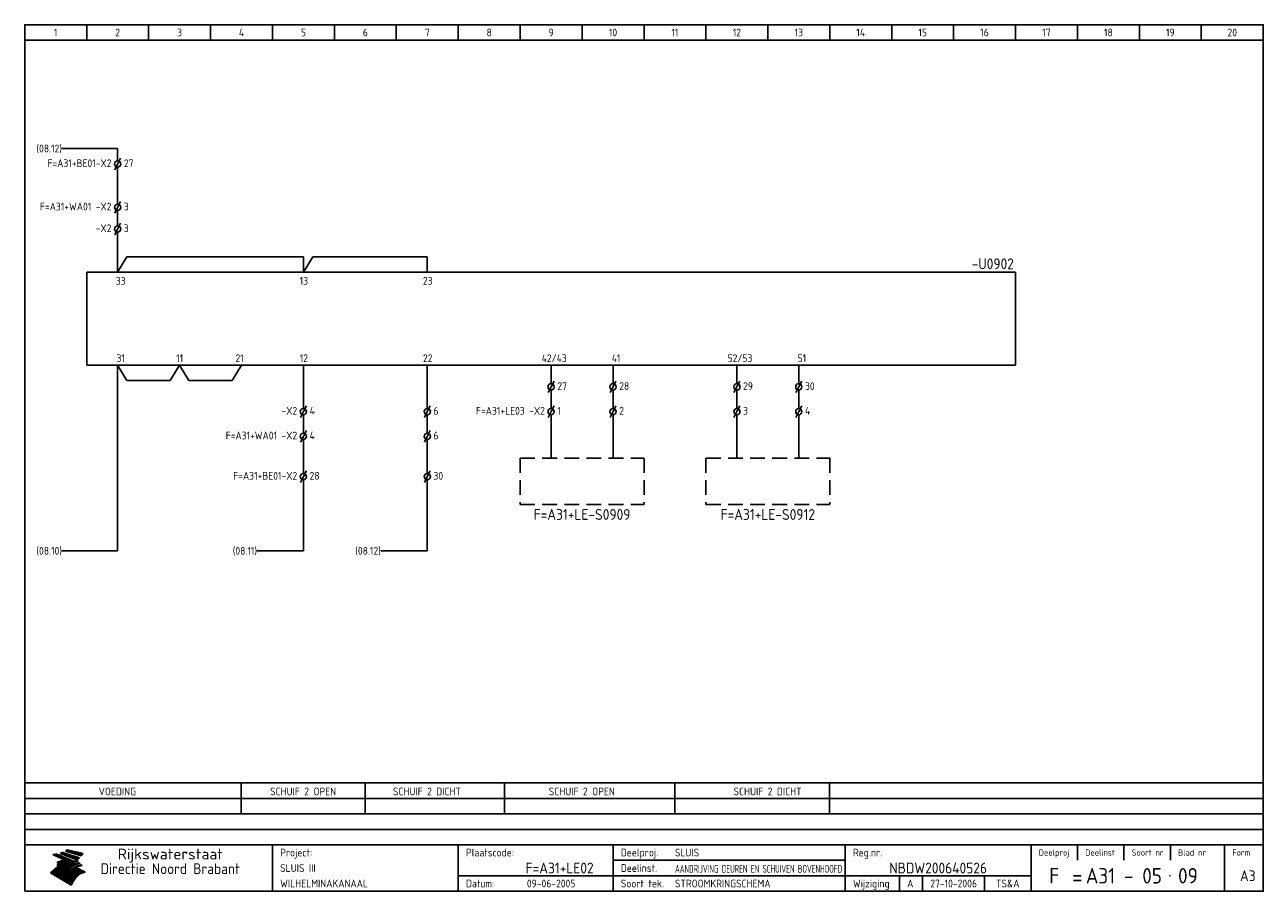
# Model space of a CAD drawing. Extents: x 10 to 410, y 10 to 290.
import ezdxf
from ezdxf.enums import TextEntityAlignment as Align

# ---------------------------------------------------------------- set-up
doc = ezdxf.new("R2010")
doc.units = 0
doc.header["$LTSCALE"] = 15
doc.header["$MEASUREMENT"] = 0
doc.header["$PDMODE"] = 1
doc.linetypes.add('DASHDOT', pattern=[1, 0.5, -0.25, 0, -0.25])
doc.linetypes.add('HIDDEN', pattern=[9.525, 6.35, -3.175])
for name, color, linetype in [('0-25', 7, 'CONTINUOUS'), ('0-35', 2, 'CONTINUOUS'), ('0-50', 3, 'CONTINUOUS'), ('B-25', 7, 'CONTINUOUS'), ('B-35', 2, 'CONTINUOUS'), ('S-25', 7, 'CONTINUOUS')]:
    doc.layers.add(name, color=color, linetype=linetype)
doc.styles.add('ISO', font='iso.shx')
doc.styles.get("Standard").update_dxf_attribs({"font": 'iso.shx'})

# ---------------------------------------------------------------- blocks, each defined once
blk = doc.blocks.new('KADERA3')
at = {"layer": '0-25'}
for p, q in [((30, 285), (30, 290)), ((50, 285), (50, 290)), ((70, 285), (70, 290)), ((90, 285), (90, 290)), ((110, 285), (110, 290)), ((130, 285), (130, 290)), ((150, 285), (150, 290)), ((170, 285), (170, 290)), ((190, 285), (190, 290)), ((210, 285), (210, 290)), ((230, 285), (230, 290)), ((250, 285), (250, 290)), ((270, 285), (270, 290)), ((290, 285), (290, 290)), ((310, 285), (310, 290)), ((330, 285), (330, 290)), ((350, 285), (350, 290)), ((370, 285), (370, 290)), ((390, 285), (390, 290)), ((10, 285), (410, 285)), ((410, 45), (10, 45)), ((410, 40), (10, 40)), ((410, 35), (10, 35)), ((410, 30), (10, 30)), ((350, 25), (350, 20)), ((365, 25), (365, 20)), ((380, 25), (380, 20)), ((200, 20), (275, 20)), ((150, 15), (335, 15)), ((292.5, 15), (292.5, 10)), ((300, 15), (300, 10)), ((320, 15), (320, 10))]:
    blk.add_line(p, q, dxfattribs=at)
at = {"layer": '0-25', "color": 7}
for p, q in [((19.1, 21.89), (25.12, 19)), ((19.1, 21.89), (25.12, 19)), ((19.17, 21.86), (20.7, 21.86)), ((19.29, 21.8), (20.83, 21.8)), ((19.4, 21.75), (20.96, 21.75)), ((19.52, 21.69), (21.09, 21.69)), ((19.64, 21.63), (21.22, 21.63)), ((19.74, 21.92), (20.56, 21.92)), ((19.75, 21.58), (21.36, 21.58)), ((19.87, 21.52), (21.49, 21.52)), ((19.99, 21.47), (21.62, 21.47)), ((20.11, 21.41), (21.75, 21.41)), ((20.22, 21.35), (21.88, 21.35)), ((20.25, 21.97), (20.43, 21.97)), ((20.34, 21.3), (22.02, 21.3)), ((20.38, 21.99), (26.02, 19.59)), ((20.38, 21.99), (26.02, 19.59)), ((20.46, 21.24), (22.15, 21.24)), ((20.57, 21.18), (22.28, 21.18)), ((20.69, 21.13), (22.41, 21.13)), ((20.81, 21.07), (22.55, 21.07)), ((20.92, 21.02), (22.68, 21.02)), ((21.04, 20.96), (22.81, 20.96)), ((21.16, 20.9), (22.94, 20.9)), ((21.27, 20.85), (23.07, 20.85)), ((21.39, 20.79), (23.21, 20.79)), ((21.47, 22.25), (26.83, 20.19)), ((21.47, 22.25), (26.83, 20.19)), ((21.49, 22.25), (23.07, 22.25)), ((21.51, 20.73), (23.34, 20.73)), ((21.6, 22.2), (23.25, 22.2)), ((21.63, 20.68), (23.47, 20.68)), ((21.65, 22.31), (22.89, 22.31)), ((21.74, 20.62), (23.6, 20.62)), ((21.75, 22.14), (23.42, 22.14)), ((21.8, 22.37), (22.71, 22.37)), ((21.86, 20.57), (23.73, 20.57)), ((21.9, 22.08), (23.6, 22.08)), ((21.94, 22.42), (22.53, 22.42)), ((21.98, 20.51), (23.87, 20.51)), ((22.04, 22.03), (23.78, 22.03)), ((22.06, 22.48), (22.36, 22.48)), ((22.09, 20.45), (24, 20.45)), ((22.18, 22.53), (27.65, 20.8)), ((22.18, 22.53), (27.65, 20.8)), ((22.19, 21.97), (23.96, 21.97)), ((22.21, 20.4), (24.13, 20.4)), ((22.33, 20.34), (24.26, 20.34)), ((22.34, 21.92), (24.13, 21.92)), ((22.37, 20), (23.08, 20)), ((22.44, 20.28), (24.4, 20.28)), ((22.48, 21.86), (24.31, 21.86)), ((22.49, 20.06), (23.04, 20.06)), ((22.56, 20.23), (24.53, 20.23)), ((22.61, 20.12), (22.93, 20.12)), ((22.63, 21.8), (24.49, 21.8)), ((22.68, 20.17), (24.66, 20.17)), ((22.71, 20.17), (22.82, 20.17)), ((23.11, 20.02), (22.77, 20.2)), ((23.11, 20.02), (22.77, 20.2)), ((22.78, 21.75), (24.67, 21.75)), ((22.79, 20.12), (24.79, 20.12)), ((22.91, 20.06), (24.92, 20.06)), ((22.92, 21.69), (24.85, 21.69)), ((23.03, 20), (25.06, 20)), ((23.07, 21.63), (25.02, 21.63)), ((23.14, 22.99), (28.22, 21.46)), ((23.14, 22.99), (28.22, 21.46)), ((23.15, 22.98), (25.33, 22.98)), ((23.22, 21.58), (25.2, 21.58)), ((23.23, 23.04), (25.09, 23.04)), ((23.32, 23.1), (24.84, 23.1)), ((23.34, 22.93), (25.57, 22.93)), ((23.36, 21.52), (25.38, 21.52)), ((23.4, 23.15), (24.6, 23.15)), ((23.49, 23.21), (24.36, 23.21)), ((23.51, 21.47), (25.56, 21.47)), ((23.52, 22.87), (25.81, 22.87)), ((23.57, 23.27), (24.12, 23.27)), ((23.64, 23.32), (23.87, 23.32)), ((23.66, 21.41), (25.74, 21.41)), ((23.7, 23.36), (28.82, 22.17)), ((23.7, 23.36), (28.82, 22.17)), ((23.71, 22.82), (26.06, 22.82)), ((23.8, 21.35), (25.91, 21.35)), ((23.9, 22.76), (26.3, 22.76)), ((23.95, 21.3), (26.09, 21.3)), ((24.09, 22.7), (26.54, 22.7)), ((24.09, 21.24), (26.27, 21.24)), ((24.24, 21.18), (26.45, 21.18)), ((24.27, 22.65), (26.78, 22.65)), ((24.39, 21.13), (26.62, 21.13)), ((24.46, 22.59), (27.03, 22.59)), ((24.53, 21.07), (26.8, 21.07)), ((24.65, 22.53), (27.27, 22.53)), ((24.68, 21.02), (26.98, 21.02)), ((24.83, 20.96), (27.16, 20.96)), ((24.84, 22.48), (27.51, 22.48)), ((24.97, 20.9), (27.34, 20.9)), ((25.02, 22.42), (27.75, 22.42)), ((25.12, 20.85), (27.51, 20.85)), ((25.21, 22.37), (28, 22.37)), ((25.27, 20.79), (27.63, 20.79)), ((25.4, 22.31), (28.24, 22.31)), ((25.41, 20.73), (27.57, 20.73)), ((25.56, 20.68), (27.51, 20.68)), ((25.58, 22.25), (28.48, 22.25)), ((25.71, 20.62), (27.44, 20.62)), ((25.77, 22.2), (28.72, 22.2)), ((25.85, 20.57), (27.37, 20.57)), ((25.96, 22.14), (28.79, 22.14)), ((26, 20.51), (27.29, 20.51)), ((26.15, 22.08), (28.75, 22.08)), ((26.15, 20.45), (27.22, 20.45)), ((26.29, 20.4), (27.14, 20.4)), ((26.33, 22.03), (28.71, 22.03)), ((26.44, 20.34), (27.06, 20.34)), ((26.52, 21.97), (28.66, 21.97)), ((26.59, 20.28), (26.97, 20.28)), ((26.71, 21.92), (28.62, 21.92)), ((26.73, 20.23), (26.89, 20.23)), ((26.9, 21.86), (28.57, 21.86)), ((27.08, 21.8), (28.52, 21.8)), ((27.27, 21.75), (28.48, 21.75)), ((27.46, 21.69), (28.43, 21.69)), ((27.65, 21.63), (28.38, 21.63)), ((27.83, 21.58), (28.33, 21.58)), ((28.02, 21.52), (28.28, 21.52)), ((28.21, 21.47), (28.22, 21.47)), ((20.58, 17.88), (18.3, 16)), ((20.58, 17.88), (18.3, 16)), ((24.94, 11.97), (18.3, 16)), ((24.94, 11.97), (18.3, 16)), ((18.31, 16.01), (20.96, 16.01)), ((18.38, 16.07), (21.46, 16.07)), ((18.45, 16.12), (21.88, 16.12)), ((18.52, 16.18), (22.15, 16.18)), ((18.59, 16.23), (22.38, 16.23)), ((18.65, 16.29), (22.58, 16.29)), ((18.72, 16.35), (22.75, 16.35)), ((18.79, 16.4), (22.91, 16.4)), ((18.86, 16.46), (20.6, 16.46)), ((18.93, 16.52), (20.6, 16.52)), ((18.99, 16.57), (20.6, 16.57)), ((19.06, 16.63), (20.6, 16.63)), ((19.13, 16.68), (20.6, 16.68)), ((19.2, 16.74), (20.6, 16.74)), ((19.27, 16.8), (20.6, 16.8)), ((19.33, 16.85), (21.07, 16.85)), ((19.4, 16.91), (21.55, 16.91)), ((19.47, 16.97), (21.88, 16.97)), ((19.54, 17.02), (22.13, 17.02)), ((19.61, 17.08), (22.34, 17.08)), ((19.67, 17.13), (20.6, 17.13)), ((19.74, 17.19), (20.6, 17.19)), ((19.81, 17.25), (20.6, 17.25)), ((19.88, 17.3), (20.6, 17.3)), ((19.95, 17.36), (20.6, 17.36)), ((20.01, 17.42), (20.6, 17.42)), ((20.08, 17.47), (20.93, 17.47)), ((20.15, 17.53), (21.26, 17.53)), ((20.22, 17.58), (21.51, 17.58)), ((20.29, 17.64), (21.72, 17.64)), ((20.35, 17.7), (21.9, 17.7)), ((20.42, 17.75), (22.07, 17.75)), ((20.49, 17.81), (22.22, 17.81)), ((20.56, 17.87), (22.36, 17.87)), ((20.6, 19.11), (20.58, 19.51)), ((20.6, 19.11), (20.58, 19.51)), ((20.58, 19.5), (22.09, 19.5)), ((20.58, 19.44), (21.95, 19.44)), ((20.59, 19.38), (21.79, 19.38)), ((20.59, 19.33), (21.62, 19.33)), ((20.59, 19.27), (21.42, 19.27)), ((20.6, 19.22), (21.2, 19.22)), ((20.6, 19.16), (20.93, 19.16)), ((20.6, 19.11), (20.69, 19.12)), ((20.6, 19.11), (20.69, 19.12)), ((20.6, 18.79), (20.77, 18.81)), ((20.6, 18.79), (20.77, 18.81)), ((20.6, 18.29), (20.6, 18.79)), ((20.6, 18.29), (20.6, 18.79)), ((20.6, 18.77), (22.46, 18.77)), ((20.6, 18.71), (22.33, 18.71)), ((20.6, 18.65), (22.19, 18.65)), ((20.6, 18.6), (22.04, 18.6)), ((20.6, 18.54), (21.87, 18.54)), ((20.6, 18.48), (21.68, 18.48)), ((20.6, 18.43), (21.46, 18.43)), ((20.6, 18.37), (21.21, 18.37)), ((20.6, 18.29), (20.88, 18.32)), ((20.6, 18.29), (20.88, 18.32)), ((20.6, 18.32), (20.87, 18.32)), ((20.6, 17.88), (20.86, 17.91)), ((20.6, 17.88), (20.86, 17.91)), ((20.6, 17.43), (20.97, 17.48)), ((20.6, 17.43), (20.97, 17.48)), ((20.6, 17.43), (20.6, 17.09)), ((20.6, 17.43), (20.6, 17.09)), ((20.6, 17.09), (21.26, 17.16)), ((20.6, 17.09), (21.26, 17.16)), ((20.6, 16.8), (21.37, 16.89)), ((20.6, 16.8), (21.37, 16.89)), ((20.6, 16.8), (20.6, 16.45)), ((20.6, 16.8), (20.6, 16.45)), ((20.6, 16.45), (21.56, 16.56)), ((20.6, 16.45), (21.56, 16.56)), ((20.6, 15.97), (21.67, 16.09)), ((20.6, 15.97), (21.67, 16.09)), ((20.7, 16.46), (23.06, 16.46)), ((20.9, 19.55), (22.23, 19.55)), ((20.9, 18.82), (22.59, 18.82)), ((20.98, 17.92), (22.5, 17.92)), ((21.02, 17.13), (22.53, 17.13)), ((21.19, 19.61), (22.35, 19.61)), ((21.2, 16.52), (23.2, 16.52)), ((21.32, 18.88), (22.71, 18.88)), ((21.32, 17.98), (22.62, 17.98)), ((21.42, 19.67), (22.47, 19.67)), ((21.47, 17.19), (22.7, 17.19)), ((21.59, 18.03), (22.74, 18.03)), ((21.61, 18.93), (22.82, 18.93)), ((21.62, 19.72), (22.59, 19.72)), ((21.72, 16.57), (23.32, 16.57)), ((21.77, 17.25), (22.85, 17.25)), ((21.8, 19.78), (22.69, 19.78)), ((21.8, 18.09), (22.85, 18.09)), ((21.84, 18.99), (22.92, 18.99)), ((21.96, 19.83), (22.79, 19.83)), ((21.99, 18.15), (22.95, 18.15)), ((22.01, 17.3), (22.99, 17.3)), ((22.03, 19.05), (23.03, 19.05)), ((22.1, 16.63), (23.44, 16.63)), ((22.11, 19.89), (22.89, 19.89)), ((22.16, 18.2), (23.05, 18.2)), ((22.21, 19.1), (23.12, 19.1)), ((22.21, 17.36), (23.12, 17.36)), ((22.24, 19.95), (22.99, 19.95)), ((22.31, 18.26), (23.15, 18.26)), ((22.36, 19.16), (23.22, 19.16)), ((22.38, 16.68), (23.56, 16.68)), ((22.39, 17.42), (23.24, 17.42)), ((22.45, 18.32), (23.24, 18.32)), ((22.51, 19.22), (23.3, 19.22)), ((22.56, 17.47), (23.36, 17.47)), ((22.59, 18.37), (23.33, 18.37)), ((22.6, 16.74), (23.66, 16.74)), ((22.64, 19.27), (23.39, 19.27)), ((22.71, 18.43), (23.42, 18.43)), ((22.71, 17.53), (23.47, 17.53)), ((22.77, 19.33), (23.47, 19.33)), ((22.79, 16.8), (23.77, 16.8)), ((22.83, 18.48), (23.5, 18.48)), ((22.84, 17.58), (23.57, 17.58)), ((22.89, 19.38), (23.55, 19.38)), ((22.94, 18.54), (23.58, 18.54)), ((22.96, 16.85), (23.86, 16.85)), ((22.97, 17.64), (23.67, 17.64)), ((23, 19.44), (23.63, 19.44)), ((23.04, 18.6), (23.66, 18.6)), ((23.1, 19.5), (23.72, 19.5)), ((23.1, 17.7), (23.77, 17.7)), ((23.12, 16.91), (23.96, 16.91)), ((23.14, 18.65), (23.74, 18.65)), ((23.15, 19.95), (25.19, 19.95)), ((23.21, 19.55), (23.8, 19.55)), ((23.21, 17.75), (23.86, 17.75)), ((23.21, 16.01), (28.9, 16.01)), ((23.24, 18.71), (23.82, 18.71)), ((23.26, 19.89), (25.32, 19.89)), ((23.26, 16.97), (24.05, 16.97)), ((23.3, 19.61), (23.88, 19.61)), ((23.32, 17.81), (23.95, 17.81)), ((23.33, 18.77), (23.91, 18.77)), ((23.37, 16.07), (29.08, 16.07)), ((23.38, 19.83), (25.45, 19.83)), ((23.39, 19.67), (23.81, 19.67)), ((23.39, 17.02), (24.14, 17.02)), ((23.42, 18.82), (23.99, 18.82)), ((23.42, 17.87), (24.03, 17.87)), ((23.45, 19.7), (23.58, 19.79)), ((23.45, 19.7), (23.58, 19.79)), ((23.48, 19.72), (23.7, 19.72)), ((23.5, 19.78), (25.58, 19.78)), ((23.51, 18.88), (24.07, 18.88)), ((23.51, 16.12), (29.27, 16.12)), ((23.52, 17.92), (24.11, 17.92)), ((23.52, 17.08), (24.22, 17.08)), ((23.54, 18.9), (24.3, 19.42)), ((23.54, 18.9), (24.3, 19.42)), ((23.56, 19.78), (23.59, 19.78)), ((23.56, 19.39), (23.9, 19.62)), ((23.56, 19.39), (23.9, 19.62)), ((23.58, 19.79), (23.9, 19.62)), ((23.58, 19.79), (23.9, 19.62)), ((23.59, 18.93), (24.15, 18.93)), ((23.61, 19.72), (25.72, 19.72)), ((23.62, 17.98), (24.2, 17.98)), ((23.63, 17.13), (24.3, 17.13)), ((23.65, 18.59), (24.62, 19.25)), ((23.65, 18.59), (24.62, 19.25)), ((29.41, 16.17), (23.65, 16.17)), ((23.67, 18.99), (24.23, 18.99)), ((23.71, 18.03), (24.28, 18.03)), ((23.73, 19.67), (25.85, 19.67)), ((23.75, 19.05), (24.32, 19.05)), ((23.75, 17.19), (24.38, 17.19)), ((23.77, 16.23), (29.47, 16.23)), ((23.79, 18.09), (24.36, 18.09)), ((23.83, 19.1), (24.4, 19.1)), ((23.85, 19.61), (25.98, 19.61)), ((23.85, 17.25), (24.46, 17.25)), ((23.88, 18.15), (24.44, 18.15)), ((23.89, 16.29), (29.36, 16.29)), ((23.92, 19.16), (24.48, 19.16)), ((23.94, 18.19), (25.23, 19.07)), ((23.94, 18.19), (25.23, 19.07)), ((23.95, 17.3), (24.55, 17.3)), ((23.96, 19.55), (25.96, 19.55)), ((23.96, 18.2), (24.53, 18.2)), ((24, 19.22), (24.56, 19.22)), ((24, 16.35), (29.24, 16.35)), ((24.04, 18.26), (24.61, 18.26)), ((24.05, 17.36), (24.63, 17.36)), ((24.06, 17.88), (25.34, 18.76)), ((24.06, 17.88), (25.34, 18.76)), ((24.08, 19.5), (25.88, 19.5)), ((24.08, 19.27), (24.58, 19.27)), ((24.11, 16.4), (29.13, 16.4)), ((24.13, 18.32), (24.69, 18.32)), ((24.14, 17.42), (24.71, 17.42)), ((24.16, 19.33), (24.47, 19.33)), ((24.2, 19.44), (25.79, 19.44)), ((24.21, 18.37), (24.77, 18.37)), ((24.21, 16.46), (29.02, 16.46)), ((24.23, 17.47), (24.79, 17.47)), ((24.24, 17.48), (25.52, 18.36)), ((24.24, 17.48), (25.52, 18.36)), ((24.25, 19.38), (24.36, 19.38)), ((24.29, 18.43), (24.85, 18.43)), ((24.3, 19.42), (24.62, 19.25)), ((24.3, 19.42), (24.62, 19.25)), ((24.31, 19.38), (25.71, 19.38)), ((24.31, 17.53), (24.87, 17.53)), ((24.31, 16.52), (28.91, 16.52)), ((24.35, 17.17), (25.64, 18.05)), ((24.35, 17.17), (25.64, 18.05)), ((24.37, 18.48), (24.94, 18.48)), ((24.39, 17.58), (24.96, 17.58)), ((24.4, 16.57), (28.79, 16.57)), ((24.43, 19.33), (25.62, 19.33)), ((24.45, 18.54), (25.02, 18.54)), ((24.47, 17.64), (25.04, 17.64)), ((24.49, 16.63), (28.68, 16.63)), ((24.54, 18.6), (25.1, 18.6)), ((24.55, 19.27), (25.54, 19.27)), ((24.56, 17.7), (25.12, 17.7)), ((24.57, 16.68), (28.57, 16.68)), ((24.62, 18.65), (25.18, 18.65)), ((24.63, 16.72), (25.91, 17.6)), ((24.63, 16.72), (25.91, 17.6)), ((24.64, 17.75), (25.2, 17.75)), ((24.66, 16.74), (28.45, 16.74)), ((24.67, 19.22), (25.45, 19.22)), ((24.7, 18.71), (25.27, 18.71)), ((24.72, 17.81), (25.29, 17.81)), ((24.74, 16.8), (28.34, 16.8)), ((24.78, 19.16), (25.37, 19.16)), ((24.78, 18.77), (25.34, 18.77)), ((24.8, 17.87), (25.37, 17.87)), ((24.82, 16.85), (28.23, 16.85)), ((24.87, 18.82), (25.4, 18.82)), ((24.89, 17.92), (25.45, 17.92)), ((24.9, 19.1), (25.28, 19.1)), ((24.9, 16.91), (28.11, 16.91)), ((24.95, 18.88), (25.45, 18.88)), ((24.97, 17.98), (25.53, 17.98)), ((24.99, 16.97), (28, 16.97)), ((25.02, 19.05), (25.2, 19.05)), ((25.03, 18.93), (25.51, 18.93)), ((25.05, 18.03), (25.61, 18.03)), ((25.07, 17.02), (27.89, 17.02)), ((25.11, 18.99), (25.57, 18.99)), ((26.02, 19.59), (25.12, 19)), ((26.02, 19.59), (25.12, 19)), ((25.13, 18.09), (25.68, 18.09)), ((25.15, 17.08), (27.77, 17.08)), ((25.19, 19.05), (25.63, 19.05)), ((25.21, 18.15), (25.75, 18.15)), ((25.23, 17.13), (27.66, 17.13)), ((25.26, 19.1), (25.7, 19.1)), ((25.3, 18.2), (25.82, 18.2)), ((25.31, 17.19), (27.55, 17.19)), ((25.33, 19.16), (25.77, 19.16)), ((25.38, 18.26), (25.89, 18.26)), ((25.39, 19.22), (25.85, 19.22)), ((25.4, 17.25), (27.43, 17.25)), ((25.46, 18.32), (25.97, 18.32)), ((25.47, 19.27), (25.93, 19.27)), ((25.48, 17.3), (27.32, 17.3)), ((25.54, 19.33), (26.03, 19.33)), ((25.54, 18.37), (26.06, 18.37)), ((25.56, 17.36), (27.21, 17.36)), ((25.62, 18.43), (26.14, 18.43)), ((25.63, 19.38), (26.13, 19.38)), ((25.64, 17.42), (27.1, 17.42)), ((25.7, 18.48), (26.24, 18.48)), ((25.72, 19.44), (26.24, 19.44)), ((25.73, 17.47), (26.98, 17.47)), ((25.79, 18.54), (26.34, 18.54)), ((25.81, 17.53), (26.87, 17.53)), ((25.82, 19.5), (26.36, 19.5)), ((25.89, 18.6), (26.46, 18.6)), ((25.89, 17.58), (26.76, 17.58)), ((25.93, 19.55), (26.53, 19.55)), ((25.96, 17.64), (26.64, 17.64)), ((25.99, 18.65), (26.58, 18.65)), ((26.04, 17.7), (26.59, 17.7)), ((26.06, 19.61), (26.85, 19.61)), ((26.1, 18.71), (26.72, 18.71)), ((26.12, 17.75), (26.67, 17.75)), ((26.2, 17.81), (26.76, 17.81)), ((26.21, 19.67), (27.23, 19.67)), ((26.23, 18.77), (26.89, 18.77)), ((26.29, 17.87), (26.86, 17.87)), ((26.37, 18.82), (27.09, 18.82)), ((26.39, 17.92), (26.97, 17.92)), ((26.44, 19.72), (27.18, 19.72)), ((26.49, 17.98), (27.09, 17.98)), ((26.53, 18.88), (27.34, 18.88)), ((26.56, 17.68), (29.54, 16.2)), ((26.56, 17.68), (29.54, 16.2)), ((26.6, 18.03), (27.22, 18.03)), ((26.72, 18.09), (27.38, 18.09)), ((26.73, 18.93), (27.66, 18.93)), ((26.85, 18.15), (27.56, 18.15)), ((26.99, 18.99), (27.9, 18.99)), ((27, 18.2), (27.8, 18.2)), ((27.13, 19.78), (27.25, 19.64)), ((27.13, 19.78), (27.25, 19.64)), ((27.18, 18.26), (28.13, 18.26)), ((27.26, 19.05), (27.84, 19.05)), ((27.39, 18.32), (28.47, 18.32)), ((27.7, 18.37), (28.49, 18.37)), ((27.78, 19.1), (27.93, 18.96)), ((27.78, 19.1), (27.93, 18.96)), ((28, 18.43), (28.44, 18.43)), ((28.29, 15.83), (29.54, 16.2)), ((28.29, 15.83), (29.54, 16.2)), ((28.39, 18.48), (28.54, 18.32)), ((28.39, 18.48), (28.54, 18.32)), ((29.54, 16.2), (29.45, 16.17)), ((29.54, 16.2), (29.45, 16.17)), ((29.46, 16.18), (29.47, 16.18)), ((18.38, 15.95), (20.6, 15.95)), ((18.47, 15.9), (20.6, 15.9)), ((18.57, 15.84), (20.6, 15.84)), ((18.66, 15.78), (20.6, 15.78)), ((18.75, 15.73), (20.6, 15.73)), ((18.85, 15.67), (20.6, 15.67)), ((18.94, 15.62), (20.6, 15.62)), ((19.03, 15.56), (27.83, 15.56)), ((19.12, 15.5), (27.75, 15.5)), ((19.22, 15.45), (27.66, 15.45)), ((19.31, 15.39), (27.58, 15.39)), ((19.4, 15.33), (27.5, 15.33)), ((19.49, 15.28), (27.43, 15.28)), ((19.59, 15.22), (27.36, 15.22)), ((19.68, 15.17), (27.29, 15.17)), ((19.77, 15.11), (27.22, 15.11)), ((19.86, 15.05), (27.15, 15.05)), ((19.96, 15), (27.09, 15)), ((20.05, 14.94), (27.02, 14.94)), ((20.14, 14.88), (26.96, 14.88)), ((20.24, 14.83), (26.9, 14.83)), ((20.33, 14.77), (26.84, 14.77)), ((20.42, 14.72), (26.79, 14.72)), ((20.51, 14.66), (26.73, 14.66)), ((20.6, 15.97), (20.6, 15.58)), ((20.6, 15.97), (20.6, 15.58)), ((20.6, 15.58), (21.95, 15.73)), ((20.6, 15.58), (21.95, 15.73)), ((20.61, 14.6), (26.68, 14.6)), ((20.7, 14.55), (26.62, 14.55)), ((20.79, 14.49), (26.57, 14.49)), ((20.88, 14.43), (26.52, 14.43)), ((20.94, 15.62), (27.92, 15.62)), ((20.98, 14.38), (26.47, 14.38)), ((21.07, 14.32), (26.42, 14.32)), ((21.16, 14.27), (26.38, 14.27)), ((21.25, 14.21), (26.33, 14.21)), ((21.35, 14.15), (26.29, 14.15)), ((21.44, 14.1), (26.24, 14.1)), ((21.45, 15.67), (28.01, 15.67)), ((21.53, 14.04), (26.2, 14.04)), ((21.63, 13.98), (26.16, 13.98)), ((21.72, 13.93), (26.12, 13.93)), ((21.81, 13.87), (26.08, 13.87)), ((21.9, 13.82), (26.04, 13.82)), ((21.96, 15.73), (28.11, 15.73)), ((22, 13.76), (26, 13.76)), ((22.09, 13.7), (25.96, 13.7)), ((22.18, 13.65), (25.93, 13.65)), ((22.27, 13.59), (25.89, 13.59)), ((22.34, 15.78), (28.21, 15.78)), ((22.37, 13.53), (25.86, 13.53)), ((22.46, 13.48), (25.82, 13.48)), ((22.55, 13.42), (25.79, 13.42)), ((22.62, 15.84), (28.33, 15.84)), ((22.65, 13.37), (25.76, 13.37)), ((22.74, 13.31), (25.73, 13.31)), ((22.83, 13.25), (25.69, 13.25)), ((22.84, 15.9), (28.52, 15.9)), ((22.92, 13.2), (25.66, 13.2)), ((23.02, 13.14), (25.63, 13.14)), ((23.04, 15.95), (28.71, 15.95)), ((23.11, 13.08), (25.59, 13.08)), ((23.2, 13.03), (25.56, 13.03)), ((23.29, 12.97), (25.53, 12.97)), ((23.39, 12.92), (25.5, 12.92)), ((23.48, 12.86), (25.46, 12.86)), ((23.57, 12.8), (25.43, 12.8)), ((23.66, 12.75), (25.4, 12.75)), ((23.76, 12.69), (25.36, 12.69)), ((23.85, 12.63), (25.33, 12.63)), ((23.94, 12.58), (25.3, 12.58)), ((24.04, 12.52), (25.26, 12.52)), ((24.13, 12.47), (25.23, 12.47)), ((24.22, 12.41), (25.2, 12.41)), ((24.31, 12.35), (25.17, 12.35)), ((24.41, 12.3), (25.13, 12.3)), ((24.5, 12.24), (25.1, 12.24)), ((24.59, 12.18), (25.07, 12.18)), ((24.68, 12.13), (25.03, 12.13)), ((24.78, 12.07), (25, 12.07)), ((24.87, 12.02), (24.97, 12.02)), ((24.94, 11.97), (25.81, 13.45)), ((24.94, 11.97), (25.81, 13.45))]:
    blk.add_line(p, q, dxfattribs=at)
for centre, radius, start, end in [((19.15, 29.7), 7.8, 269.6055, 279.0886), ((19.15, 29.7), 7.8, 269.6055, 279.0886), ((19.93, 25.38), 5.91, 276.3402, 298.7463), ((19.93, 25.38), 5.91, 276.3402, 298.7463), ((19.84, 25.09), 6.03, 278.129, 302.868), ((19.84, 25.09), 6.03, 278.129, 302.868), ((19.84, 27.26), 5.27, 288.0217, 296.3084), ((19.84, 27.26), 5.27, 288.0217, 296.3084), ((20.49, 27.56), 5.28, 300.0654, 307.393), ((20.49, 27.56), 5.28, 300.0654, 307.393), ((24.11, 24.7), 5.26, 301.1147, 312.2814), ((24.11, 24.7), 5.26, 301.1147, 312.2814), ((21.95, 27.32), 8.59, 316.9248, 323.1399), ((21.95, 27.32), 8.59, 316.9248, 323.1399), ((20.21, 23.78), 5.91, 273.6149, 304.3803), ((20.21, 23.78), 5.91, 273.6149, 304.3803), ((20.35, 24.56), 5.76, 274.164, 302.5474), ((20.35, 24.56), 5.76, 274.164, 302.5474), ((20.05, 24.28), 6.02, 277.9472, 305.7139), ((20.05, 24.28), 6.02, 277.9472, 305.7139), ((20.04, 23.49), 6.09, 278.8115, 306.4242), ((20.04, 23.49), 6.09, 278.8115, 306.4242), ((20.53, 23.07), 5.96, 277.0519, 304.973), ((20.53, 23.07), 5.96, 277.0519, 304.973), ((20.72, 22.76), 5.91, 276.3402, 304.3803), ((20.72, 22.76), 5.91, 276.3402, 304.3803), ((21.06, 22.34), 5.81, 274.9043, 303.1745), ((21.06, 22.34), 5.81, 274.9043, 303.1745), ((20.82, 22.06), 6.04, 278.1111, 305.8489), ((20.82, 22.06), 6.04, 278.1111, 305.8489), ((21.3, 21.6), 5.91, 276.3402, 304.3803), ((21.3, 21.6), 5.91, 276.3402, 304.3803), ((27.05, 17.17), 2.63, 107.4286, 133.7799), ((27.05, 17.17), 2.63, 107.4286, 133.7799), ((27.45, 16.91), 2.81, 110.4143, 138.7411), ((27.45, 16.91), 2.81, 110.4143, 138.7411), ((27.57, 15.64), 3.4, 98.1566, 126.9045), ((27.57, 15.64), 3.4, 98.1566, 126.9045), ((27.91, 15.54), 3.39, 100.5835, 132.088), ((27.91, 15.54), 3.39, 100.5835, 132.088), ((28.21, 14.74), 3.67, 95.7581, 128.7216), ((28.21, 14.74), 3.67, 95.7581, 128.7216), ((27.01, 16.84), 2.93, 87.7348, 104.8316), ((27.01, 16.84), 2.93, 87.7348, 104.8316), ((27.37, 15.71), 3.93, 91.7838, 103.2817), ((27.37, 15.71), 3.93, 91.7838, 103.2817), ((28.4, 15.05), 3.21, 96.3886, 125.0052), ((28.4, 15.05), 3.21, 96.3886, 125.0052), ((27.82, 16.31), 2.8, 90.634, 105.1984), ((27.82, 16.31), 2.8, 90.634, 105.1984), ((28.19, 15.04), 3.93, 93.8342, 103.2817), ((28.19, 15.04), 3.93, 93.8342, 103.2817), ((28.58, 15.69), 2.8, 93.8141, 105.1984), ((28.58, 15.69), 2.8, 93.8141, 105.1984), ((28.95, 14.41), 3.93, 96.0135, 103.2817), ((28.95, 14.41), 3.93, 96.0135, 103.2817), ((31.24, 10.26), 6.3, 117.9568, 149.6251), ((31.24, 10.26), 6.3, 117.9568, 149.6251)]:
    blk.add_arc(centre, radius, start, end, dxfattribs=at)
at = {"layer": '0-35'}
for p, q in [((90, 25), (90, 10)), ((150, 25), (150, 10)), ((200, 25), (200, 10)), ((275, 25), (275, 10)), ((335, 25), (335, 10)), ((397.5, 25), (397.5, 10))]:
    blk.add_line(p, q, dxfattribs=at)
at = {"layer": '0-50'}
for p, q in [((10, 25), (410, 25)), ((348.75, 15), (351.25, 15)), ((348.75, 13.5), (351.25, 13.5))]:
    blk.add_line(p, q, dxfattribs=at)
blk.add_lwpolyline([(10, 10), (410, 10), (410, 290), (10, 290)], close=True, dxfattribs=at)
at = {"layer": '0-50', "const_width": 0.25}
blk.add_lwpolyline([(379.75, 15, 1), (380, 15, 1)], format="xyb", close=True, dxfattribs=at)
at = {"layer": '0-25', "style": 'ISO'}
for s, height, p in [('Project:', 2.5, (92.5, 22.5)), ('Plaatscode:', 2.5, (152.5, 22.5)), ('Deelproj.', 2.5, (202.5, 22.5)), ('Reg.nr.', 2.5, (277.5, 22.5)), ('Deelproj', 2, (337.5, 22.5)), ('Deelinst', 2, (352.5, 22.5)), ('Soort nr', 2, (367.5, 22.5)), ('Blad nr', 2, (382.5, 22.5)), ('Form', 2, (400, 22.5)), ('Deelinst.', 2.5, (202.5, 17.5)), ('Datum:', 2.5, (152.5, 12.5)), ('Soort tek.', 2.5, (202.5, 12.5)), ('Wijziging', 2.5, (277.5, 12.5))]:
    blk.add_text(s, height=height, dxfattribs=at).set_placement(p, align=Align.MIDDLE_LEFT)
for tag, p in [('STR1', (20, 287.5)), ('STR2', (40, 287.5)), ('STR3', (60, 287.5)), ('STR4', (80, 287.5)), ('STR5', (100, 287.5)), ('STR6', (120, 287.5)), ('STR7', (140, 287.5)), ('STR8', (160, 287.5)), ('STR9', (180, 287.5)), ('STR10', (200, 287.5)), ('STR11', (220, 287.5)), ('STR12', (240, 287.5)), ('STR13', (260, 287.5)), ('STR14', (280, 287.5)), ('STR15', (300, 287.5)), ('STR16', (320, 287.5)), ('STR17', (340, 287.5)), ('STR18', (360, 287.5)), ('STR19', (380, 287.5)), ('STR20', (400, 287.5)), ('W', (180, 12.5)), ('Z', (310, 12.5)), ('Y', (327.5, 12.5))]:
    blk.add_attdef(tag, text='', height=2.5, dxfattribs=at).set_placement(p, align=Align.MIDDLE)
for tag, p in [('N', (220, 22.5)), ('B', (92.5, 17.5)), ('P', (220, 17.5)), ('C', (92.5, 12.5)), ('U', (220, 12.5)), ('REV', (295, 12.5))]:
    blk.add_attdef(tag, text='', height=2.5, dxfattribs=at).set_placement(p, align=Align.MIDDLE_LEFT)
at = {"layer": '0-35', "style": 'ISO', "width": 1.182609}
blk.add_text('Rijkswaterstaat', height=3.5, dxfattribs=at).set_placement((40, 20.28), (74, 20.28), align=Align.FIT)
at = {"layer": '0-35', "color": 2, "style": 'ISO', "width": 1.016949}
blk.add_text('Directie Noord Brabant', height=3.5, dxfattribs=at).set_placement((34.5, 15.53), (79.5, 15.53), align=Align.FIT)
at = {"layer": '0-35', "style": 'ISO'}
for tag, p in [('X', (178.5, 17.5)), ('FORM', (402.5, 15))]:
    blk.add_attdef(tag, text='', height=3.5, dxfattribs=at).set_placement(p, align=Align.MIDDLE_LEFT)
blk.add_attdef('RNR', text='', height=3.5, dxfattribs=at).set_placement((305, 17.5), align=Align.MIDDLE)
at = {"layer": '0-50', "style": 'ISO'}
for tag, p in [('M', (342.5, 15)), ('O', (365, 15))]:
    blk.add_attdef(tag, text='', height=5, dxfattribs=at).set_placement(p, align=Align.MIDDLE)
blk.add_attdef('Q', text='', height=5, dxfattribs=at).set_placement((382.5, 15), align=Align.MIDDLE_LEFT)
blk = doc.blocks.new('0033')
at = {"layer": 'S-25'}
for p in [(-0.94, -1.88), (0.94, 1.88)]:
    blk.add_line(p, (0, 0), dxfattribs=at)
blk.add_circle((0, 0), 1, dxfattribs=at)
at = {"layer": 'B-25'}
blk.add_attdef('KT', text='', height=2.5, dxfattribs=at).set_placement((-2, -1), align=Align.RIGHT)
blk.add_attdef('KN1', (2, -1.01), '', height=2.5, dxfattribs=at)

msp = doc.modelspace()

# ---------------------------------------------------------------- linework, layer by layer
at = {"layer": 'S-25'}
for p, q in [((22, 250), (40, 250)), ((40, 250), (40, 246)), ((40, 244), (40, 232)), ((40, 230), (40, 225)), ((40, 223), (40, 210)), ((330, 210), (30, 210)), ((30, 180), (30, 210)), ((330, 210), (330, 180)), ((330, 180), (30, 180)), ((40, 180), (40, 120)), ((100, 180), (100, 166)), ((140, 180), (140, 166)), ((180, 180), (180, 174)), ((200, 180), (200, 174)), ((240, 180), (240, 174)), ((260, 180), (260, 174)), ((180, 172), (180, 166)), ((200, 172), (200, 166)), ((240, 172), (240, 166)), ((260, 172), (260, 166)), ((100, 164), (100, 158)), ((140, 164), (140, 158)), ((100, 156), (100, 145)), ((140, 156), (140, 145)), ((22, 120), (40, 120)), ((85, 120), (100, 120)), ((125, 120), (140, 120)), ((79.91, 45), (79.91, 35)), ((119.91, 45), (119.91, 35)), ((164.91, 45), (164.91, 35)), ((219.91, 45), (219.91, 35)), ((269.91, 45), (269.91, 35))]:
    msp.add_line(p, q, dxfattribs=at)
at = {"layer": 'S-25', "linetype": 'HIDDEN', "ltscale": 10}
for p, q in [((40, 210), (43, 215)), ((43, 215), (100, 215)), ((100, 210), (103, 215)), ((100, 215), (100, 210)), ((103, 215), (140, 215)), ((140, 215), (140, 210)), ((40, 180), (43, 175)), ((60, 180), (57, 175)), ((60, 180), (63, 175)), ((80, 180), (77, 175)), ((43, 175), (57, 175)), ((63, 175), (77, 175)), ((180, 164), (180, 150)), ((200, 164), (200, 150)), ((240, 164), (240, 150)), ((260, 164), (260, 150))]:
    msp.add_line(p, q, dxfattribs=at)
at = {"layer": 'S-25', "linetype": 'HIDDEN', "ltscale": 0.05}
for p, q in [((170, 150), (210, 150)), ((170, 150), (170, 135)), ((210, 150), (210, 135)), ((230, 150), (270, 150)), ((230, 150), (230, 135)), ((270, 150), (270, 135)), ((170, 135), (210, 135)), ((230, 135), (270, 135))]:
    msp.add_line(p, q, dxfattribs=at)
at = {"layer": 'S-25', "linetype": 'Continuous'}
for p, q in [((100, 120), (100, 143)), ((140, 120), (140, 143))]:
    msp.add_line(p, q, dxfattribs=at)
msp.add_point((85, 124.5), dxfattribs=at)
msp.add_point((85, 124.5), dxfattribs=at)
at = {"layer": 'S-25'}
for p in [(40, 55), (180, 50), (180, 50)]:
    msp.add_point(p, dxfattribs=at)

# ---------------------------------------------------------------- block references
ref = msp.add_blockref('KADERA3', (0, 0), dxfattribs=at)
ref.add_attrib('B', 'SLUIS III', dxfattribs={"layer": '0-25', "height": 2.5, "style": 'ISO'}).set_placement((92.5, 17.5), align=Align.MIDDLE_LEFT)
ref.add_attrib('C', 'WILHELMINAKANAAL', dxfattribs={"layer": '0-25', "height": 2.5, "style": 'ISO'}).set_placement((92.5, 12.5), align=Align.MIDDLE_LEFT)
ref.add_attrib('N', 'SLUIS', dxfattribs={"layer": '0-25', "height": 2.5, "style": 'ISO'}).set_placement((220, 22.5), align=Align.MIDDLE_LEFT)
ref.add_attrib('U', 'STROOMKRINGSCHEMA', dxfattribs={"layer": '0-25', "height": 2.5, "style": 'ISO'}).set_placement((220, 12.5), align=Align.MIDDLE_LEFT)
ref.add_attrib('M', 'F', dxfattribs={"layer": '0-50', "height": 5, "style": 'ISO'}).set_placement((342.5, 15), align=Align.MIDDLE)
ref.add_attrib('O', 'A31 - 05', dxfattribs={"layer": '0-50', "height": 5, "style": 'ISO'}).set_placement((365, 15), align=Align.MIDDLE)
ref.add_attrib('Q', '09', dxfattribs={"layer": '0-50', "height": 5, "style": 'ISO'}).set_placement((382.5, 15), align=Align.MIDDLE_LEFT)
ref.add_attrib('X', 'F=A31+LE02', dxfattribs={"layer": '0-35', "height": 3.5, "style": 'ISO'}).set_placement((171.77, 17.5), align=Align.MIDDLE_LEFT)
ref.add_attrib('RNR', 'NBDW200640526', dxfattribs={"layer": '0-35', "height": 3.5, "style": 'ISO'}).set_placement((305, 17.5), align=Align.MIDDLE)
ref.add_attrib('W', '09-06-2005', dxfattribs={"layer": '0-25', "height": 2.5, "style": 'ISO'}).set_placement((180, 12.5), align=Align.MIDDLE)
ref.add_attrib('FORM', 'A3', dxfattribs={"layer": '0-35', "height": 3.5, "style": 'ISO'}).set_placement((402.5, 15), align=Align.MIDDLE_LEFT)
ref.add_attrib('REV', 'A', dxfattribs={"layer": '0-25', "height": 2.5, "style": 'ISO'}).set_placement((295, 12.5), align=Align.MIDDLE_LEFT)
ref.add_attrib('Z', '27-10-2006', dxfattribs={"layer": '0-25', "height": 2.5, "style": 'ISO'}).set_placement((310, 12.5), align=Align.MIDDLE)
ref.add_attrib('Y', 'TS&A', dxfattribs={"layer": '0-25', "height": 2.5, "style": 'ISO'}).set_placement((327.5, 12.5), align=Align.MIDDLE)
ref.add_attrib('STR1', '1', dxfattribs={"layer": '0-25', "height": 2.5, "style": 'ISO'}).set_placement((20, 287.5), align=Align.MIDDLE)
ref.add_attrib('STR2', '2', dxfattribs={"layer": '0-25', "height": 2.5, "style": 'ISO'}).set_placement((40, 287.5), align=Align.MIDDLE)
ref.add_attrib('STR3', '3', dxfattribs={"layer": '0-25', "height": 2.5, "style": 'ISO'}).set_placement((60, 287.5), align=Align.MIDDLE)
ref.add_attrib('STR4', '4', dxfattribs={"layer": '0-25', "height": 2.5, "style": 'ISO'}).set_placement((80, 287.5), align=Align.MIDDLE)
ref.add_attrib('STR5', '5', dxfattribs={"layer": '0-25', "height": 2.5, "style": 'ISO'}).set_placement((100, 287.5), align=Align.MIDDLE)
ref.add_attrib('STR6', '6', dxfattribs={"layer": '0-25', "height": 2.5, "style": 'ISO'}).set_placement((120, 287.5), align=Align.MIDDLE)
ref.add_attrib('STR7', '7', dxfattribs={"layer": '0-25', "height": 2.5, "style": 'ISO'}).set_placement((140, 287.5), align=Align.MIDDLE)
ref.add_attrib('STR8', '8', dxfattribs={"layer": '0-25', "height": 2.5, "style": 'ISO'}).set_placement((160, 287.5), align=Align.MIDDLE)
ref.add_attrib('STR9', '9', dxfattribs={"layer": '0-25', "height": 2.5, "style": 'ISO'}).set_placement((180, 287.5), align=Align.MIDDLE)
ref.add_attrib('STR10', '10', dxfattribs={"layer": '0-25', "height": 2.5, "style": 'ISO'}).set_placement((200, 287.5), align=Align.MIDDLE)
ref.add_attrib('STR11', '11', dxfattribs={"layer": '0-25', "height": 2.5, "style": 'ISO'}).set_placement((220, 287.5), align=Align.MIDDLE)
ref.add_attrib('STR12', '12', dxfattribs={"layer": '0-25', "height": 2.5, "style": 'ISO'}).set_placement((240, 287.5), align=Align.MIDDLE)
ref.add_attrib('STR13', '13', dxfattribs={"layer": '0-25', "height": 2.5, "style": 'ISO'}).set_placement((260, 287.5), align=Align.MIDDLE)
ref.add_attrib('STR14', '14', dxfattribs={"layer": '0-25', "height": 2.5, "style": 'ISO'}).set_placement((280, 287.5), align=Align.MIDDLE)
ref.add_attrib('STR15', '15', dxfattribs={"layer": '0-25', "height": 2.5, "style": 'ISO'}).set_placement((300, 287.5), align=Align.MIDDLE)
ref.add_attrib('STR16', '16', dxfattribs={"layer": '0-25', "height": 2.5, "style": 'ISO'}).set_placement((320, 287.5), align=Align.MIDDLE)
ref.add_attrib('STR17', '17', dxfattribs={"layer": '0-25', "height": 2.5, "style": 'ISO'}).set_placement((340, 287.5), align=Align.MIDDLE)
ref.add_attrib('STR18', '18', dxfattribs={"layer": '0-25', "height": 2.5, "style": 'ISO'}).set_placement((360, 287.5), align=Align.MIDDLE)
ref.add_attrib('STR19', '19', dxfattribs={"layer": '0-25', "height": 2.5, "style": 'ISO'}).set_placement((380, 287.5), align=Align.MIDDLE)
ref.add_attrib('STR20', '20', dxfattribs={"layer": '0-25', "height": 2.5, "style": 'ISO'}).set_placement((400, 287.5), align=Align.MIDDLE)
at = {"layer": 'S-25', "linetype": 'DASHDOT', "ltscale": 10}
for p, values in [((40, 245), {'KN1': '27', 'KT': 'F=A31+BE01-X2'}), ((40, 231), {'KN1': '3', 'KT': 'F=A31+WA01 -X2'}), ((40, 224), {'KN1': '3', 'KT': '-X2'}), ((180, 173), {'KN1': '27'}), ((200, 173), {'KN1': '28'}), ((240, 173), {'KN1': '29'}), ((260, 173), {'KN1': '30'}), ((100, 165), {'KN1': '4', 'KT': '-X2'}), ((140, 165), {'KN1': '6'}), ((180, 165), {'KN1': '1', 'KT': 'F=A31+LE03 -X2'}), ((200, 165), {'KN1': '2'}), ((240, 165), {'KN1': '3'}), ((260, 165), {'KN1': '4'}), ((100, 157), {'KN1': '4', 'KT': 'F=A31+WA01 -X2'}), ((140, 157), {'KN1': '6'}), ((100, 144), {'KN1': '28', 'KT': 'F=A31+BE01-X2'}), ((140, 144), {'KN1': '30'})]:
    msp.add_blockref('0033', p, dxfattribs=at).add_auto_attribs(values)

# ---------------------------------------------------------------- texts
at = {"layer": 'B-25', "style": 'ISO'}
for s, p in [('(08.12)', (22, 250)), ('(08.10)', (22, 120)), ('(08.11)', (85, 120)), ('(08.12)', (125, 120))]:
    msp.add_text(s, height=2.5, dxfattribs=at).set_placement(p, align=Align.MIDDLE_RIGHT)
for s, p in [('33', (41, 206)), ('13', (100.15, 206)), ('23', (140.15, 206)), ('31', (41, 181)), ('11', (60.04, 181)), ('21', (79.38, 181)), ('12', (100.15, 181)), ('22', (140.15, 181)), ('42/43', (181, 181)), ('41', (201, 181)), ('52/53', (241, 181)), ('51', (261, 181)), ('VOEDING', (39.91, 41)), ('SCHUIF 2 OPEN', (99.91, 41)), ('SCHUIF 2 DICHT', (139.91, 41)), ('SCHUIF 2 OPEN', (189.91, 41)), ('SCHUIF 2 DICHT', (249.91, 41))]:
    msp.add_text(s, height=2.5, dxfattribs=at).set_placement(p, align=Align.CENTER)
at = {"layer": 'B-25', "style": 'ISO', "width": 0.795789}
msp.add_text('AANDRIJVING DEUREN EN SCHUIVEN BOVENHOOFD', height=2.5, dxfattribs=at).set_placement((220, 16), (274, 16), align=Align.FIT)
at = {"layer": 'B-35', "style": 'ISO'}
for s, p in [('-U0902', (322.65, 211)), ('F=A31+LE-S0909', (190, 130)), ('F=A31+LE-S0912', (250, 130))]:
    msp.add_text(s, height=3.5, dxfattribs=at).set_placement(p, align=Align.CENTER)

doc.saveas('drawing.dxf')
